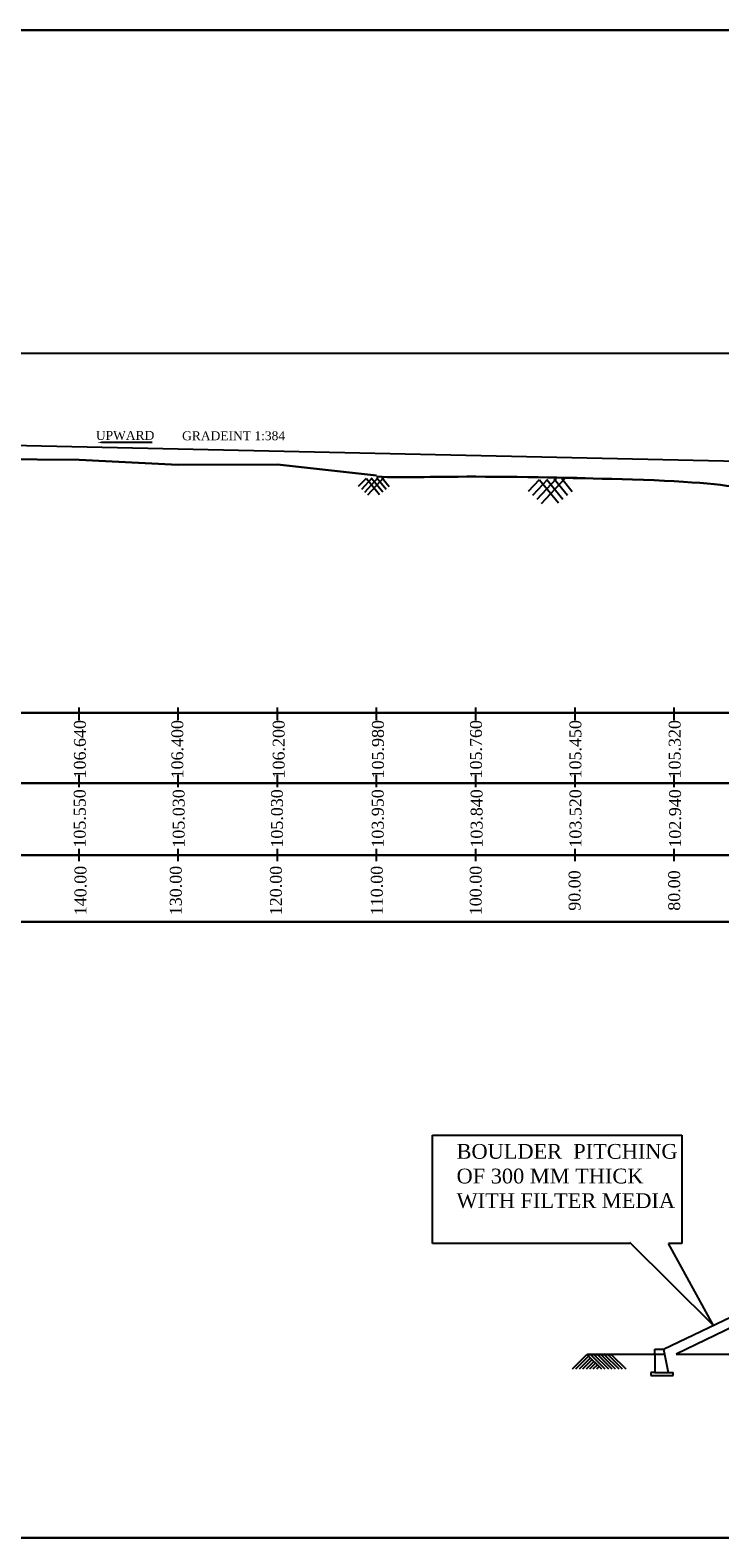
# Model space of a CAD drawing. Header units: millimetres. Extents: x -27872795 to 29991973, y -11755161 to 541449.
# Tile 30 of 37: x -2646470 to -2576943, y -441001 to -288883. Entities that reach past the tile are written whole.
import ezdxf

# ---------------------------------------------------------------- set-up
doc = ezdxf.new("R2010")
doc.units = ezdxf.units.MM
doc.header["$MEASUREMENT"] = 0
doc.styles.get("Standard").update_dxf_attribs({"font": 'times.ttf'})

msp = doc.modelspace()

# ---------------------------------------------------------------- linework, layer by layer
at = {"color": 0, "lineweight": 30, "ltscale": 2000}
for p, q in [((-1967358.5, -288883.5), (-2981398.5, -288883.5)), ((-2966263, -357773.3), (-2595503.9, -357773.3)), ((-2595503.9, -357773.3), (-1968815, -357773.3)), ((-2981398, -441001), (-1965278.5, -441001))]:
    msp.add_line(p, q, dxfattribs=at)
at = {"lineweight": 25, "ltscale": 2000}
for p, q in [((-2786245.6, -321463), (-2513504.5, -321463)), ((-2771541.7, -328047.7), (-2551541.7, -332888.3)), ((-2612612.8, -334111.6), (-2613386.9, -334942.4)), ((-2612010.3, -334081.2), (-2613079.6, -335228.8)), ((-2611407.9, -334050.7), (-2612772.3, -335515.1)), ((-2612573.3, -334109.6), (-2611247.6, -335737.9)), ((-2610801.8, -334016.4), (-2612465, -335801.4)), ((-2612053.1, -334083.3), (-2610921.9, -335472.8)), ((-2611532.9, -334057.1), (-2610596.2, -335207.6)), ((-2611012.7, -334030.8), (-2610270.5, -334942.4))]:
    msp.add_line(p, q, dxfattribs=at)
at = {"color": 2, "lineweight": 25, "ltscale": 2}
msp.add_line((-2634182.6, -330472.9), (-2639282.6, -330472.9), dxfattribs=at)
at = {"color": 1, "lineweight": 30, "ltscale": 2000}
for p, q in [((-2641541.7, -332223.3), (-2651541.7, -332143.3)), ((-2631541.7, -332743.3), (-2641541.7, -332223.3)), ((-2621541.7, -332719.3), (-2631541.7, -332743.3)), ((-2611541.7, -333823.3), (-2621541.7, -332719.3))]:
    msp.add_line(p, q, dxfattribs=at)
at = {"color": 0, "lineweight": 25, "ltscale": 2000}
for p, q in [((-2611541.7, -333933.3), (-2611541.7, -333933.3)), ((-2621541.7, -357773.3), (-2621541.7, -357669.3)), ((-2621541.7, -357773.3), (-2621541.7, -357749.3)), ((-2605915, -400358.9), (-2580777.3, -400358.9)), ((-2605915, -411312.2), (-2605915, -400358.9)), ((-2605915, -400358.9), (-2605915, -400358.9)), ((-2580777.3, -400358.9), (-2580777.3, -411312.2)), ((-2585999.5, -411312.2), (-2605915, -411312.2)), ((-2586057.6, -411183.5), (-2577590, -419566.6)), ((-2580777.3, -411312.2), (-2582122.4, -411312.2)), ((-2577590, -419566.6), (-2582101.1, -411293.4))]:
    msp.add_line(p, q, dxfattribs=at)
at = {"ltscale": 2000}
for p, q in [((-2595171.1, -334246.8), (-2596277, -335433.6)), ((-2594310.5, -334203.3), (-2595838, -335842.7)), ((-2593449.9, -334159.8), (-2595399, -336251.7)), ((-2595114.7, -334243.9), (-2593220.9, -336570.1)), ((-2592584.1, -334110.7), (-2594960.1, -336660.7)), ((-2594371.5, -334206.4), (-2592755.6, -336191.3)), ((-2593628.4, -334168.8), (-2592290.3, -335812.4)), ((-2592885.3, -334131.2), (-2591825, -335433.6))]:
    msp.add_line(p, q, dxfattribs=at)
for p, q in [((-2641541.7, -358509.5), (-2641541.7, -357236)), ((-2631541.7, -358509.5), (-2631541.7, -357236)), ((-2621541.7, -358509.5), (-2621541.7, -357236)), ((-2611541.7, -358509.5), (-2611541.7, -357236)), ((-2601541.7, -358509.5), (-2601541.7, -357236)), ((-2591541.7, -358509.5), (-2591541.7, -357236)), ((-2581541.7, -358509.5), (-2581541.7, -357236)), ((-2581541.7, -358509.5), (-2581541.7, -357236)), ((-2641541.7, -365276.5), (-2641541.7, -364003)), ((-2631541.7, -365276.5), (-2631541.7, -364003)), ((-2621541.7, -365276.5), (-2621541.7, -364003)), ((-2611541.7, -365276.5), (-2611541.7, -364003)), ((-2601541.7, -365276.5), (-2601541.7, -364003)), ((-2591541.7, -365276.5), (-2591541.7, -364003)), ((-2581541.7, -365276.5), (-2581541.7, -364003)), ((-2581541.7, -365276.5), (-2581541.7, -364003)), ((-2641541.7, -372741), (-2641541.7, -371467.5)), ((-2631541.7, -372741), (-2631541.7, -371467.5)), ((-2621541.7, -372741), (-2621541.7, -371467.5)), ((-2611541.7, -372741), (-2611541.7, -371467.5)), ((-2601541.7, -372741), (-2601541.7, -371467.5)), ((-2591541.7, -372741), (-2591541.7, -371467.5)), ((-2581541.7, -372741), (-2581541.7, -371467.5)), ((-2551792.5, -407155.2), (-2582627.8, -422010.2)), ((-2551142.2, -407914.9), (-2581334.4, -422460.1)), ((-2591805.7, -423955), (-2590345.1, -422494.5)), ((-2591454.1, -423955), (-2590169.3, -422670.3)), ((-2591102.5, -423955), (-2589993.5, -422846.1)), ((-2590345.1, -422494.5), (-2588884.6, -423955)), ((-2590266.7, -422460.1), (-2583561.6, -422460.1)), ((-2589993.5, -422494.5), (-2588708.8, -423779.2)), ((-2589993.5, -422494.5), (-2588533, -423955)), ((-2589641.9, -422494.5), (-2588181.4, -423955)), ((-2589290.3, -422494.5), (-2587829.8, -423955)), ((-2588938.7, -422494.5), (-2587478.2, -423955)), ((-2588587.1, -422494.5), (-2587126.6, -423955)), ((-2588235.5, -422494.5), (-2586775, -423955)), ((-2587883.9, -422494.5), (-2586423.3, -423955)), ((-2583561.6, -422460.1), (-2582510.3, -422460.1)), ((-2581359.9, -422460.1), (-2480502.4, -422460.1)), ((-2590750.9, -423955), (-2589817.7, -423021.9)), ((-2590399.2, -423955), (-2589641.9, -423197.7)), ((-2590047.6, -423955), (-2589466.1, -423373.5)), ((-2589696, -423955), (-2589290.3, -423549.3)), ((-2589344.4, -423955), (-2589114.5, -423725.1))]:
    msp.add_line(p, q)
at = {"color": 6}
msp.add_line((-2590345.1, -422494.5), (-2587883.9, -422494.5), dxfattribs=at)
at = {"color": 3}
for p, q in [((-2583499.6, -422460.1), (-2583499.6, -421968.5)), ((-2583499.6, -421968.5), (-2582636.4, -421968.5)), ((-2583499.6, -422460.1), (-2583499.6, -424311.2)), ((-2582636.4, -421968.5), (-2582153.6, -424311.2)), ((-2583499.6, -424311.2), (-2583903.1, -424311.2)), ((-2583903.1, -424311.2), (-2583903.1, -424616.4)), ((-2583499.6, -424311.2), (-2581660.5, -424311.2)), ((-2581660.5, -424616.4), (-2581660.5, -424311.2)), ((-2583903.1, -424616.4), (-2581660.5, -424616.4))]:
    msp.add_line(p, q, dxfattribs=at)
at = {"lineweight": 30}
for points in [[(-2966263, -364865.4), (-2574704.5, -364865.4), (-2569704.5, -364865.4), (-2564704.5, -364865.4), (-2554704.5, -364865.4), (-2544704.5, -364865.4), (-2534704.5, -364865.4), (-2524704.5, -364865.4), (-2514704.5, -364865.4), (-1968815, -364865.4)], [(-2966263, -372122.1), (-2574444.5, -372122.1), (-2569444.5, -372122.1), (-2564444.5, -372122.1), (-2554444.5, -372122.1), (-2544444.5, -372122.1), (-2534444.5, -372122.1), (-2524444.5, -372122.1), (-2514444.5, -372122.1), (-1968815, -372122.1)], [(-2595503.9, -378850.2), (-2590132.2, -378850.2), (-2585132.2, -378850.2), (-2575132.2, -378850.2), (-2565132.2, -378850.2), (-2555132.2, -378850.2), (-2545132.2, -378850.2), (-2535132.2, -378850.2), (-1968815, -378850.2)]]:
    msp.add_lwpolyline(points, dxfattribs=at)
at = {"color": 0, "lineweight": 30, "ltscale": 2000}
msp.add_lwpolyline([(-2966263, -378850.2), (-2595369.8, -378850.2)], dxfattribs=at)
at = {"color": 1, "lineweight": 30, "ltscale": 2000}
for points, knots in [([(-2591541.7, -334075.5), (-2588208.3, -334116.7), (-2604706, -333770.3), (-2608544.5, -334075.8), (-2611541.7, -333933.3)], [0, 0, 0, 0, 10001.01194356, 20001.01194356, 20001.01194356, 20001.01194356, 20001.01194356]), ([(-2591541.7, -334047.6), (-2594877, -334047.5), (-2578402.9, -334179.3), (-2572404.3, -335666.2), (-2561312.3, -335331.1), (-2551597.3, -335789.7), (-2541601.2, -336386.2), (-2531615.8, -336765.3), (-2521617.6, -337408.5), (-2511553.2, -337587.7), (-2501455.2, -337016.5), (-2491617.1, -339505.1), (-2481534.8, -339680.2), (-2471553.2, -340351.9), (-2461526.8, -340430.7), (-2451555.2, -339443.3), (-2441622.9, -339595.6), (-2431619.8, -339312.6), (-2421614.2, -338749.3), (-2411528.4, -337877.6), (-2401570, -336563.6), (-2391541.4, -336215.4), (-2381544.7, -335795.3), (-2371543.4, -335483.2), (-2361539.9, -335651.3), (-2351543.1, -335290.9), (-2341541.7, -335244.7), (-2331542.2, -335189.9), (-2321537.7, -335395.5), (-2311540.2, -334627.2), (-2301532.5, -335335.4), (-2291541.7, -335250.7), (-2281541.7, -335363.3), (-2271541.7, -335380.7), (-2262445.3, -334991.9), (-2256682.1, -334873.8), (-2254331, -334838.3)], [0, 0, 0, 0, 10005.97254162, 20052.90739759, 30053.40738509, 40059.53051045, 50074.0998971, 59868.08776601, 70098.18923066, 80099.03419496, 90099.21419334, 100226.40531428, 110246.8643856, 120258.86218824, 130258.86218824, 140278.06375323, 150278.66873493, 160029.57646671, 170298.26706432, 180337.7939456, 190395.9448691, 200409.45574192, 210417.05785232, 220420.18236419, 230420.18236419, 240422.60207144, 250423.10205894, 260423.10705894, 270423.10705894, 280429.58496078, 290441.58276341, 300466.05282422, 310467.33274231, 320468.45767904, 330720.59022771, 337759.06056009, 337759.06056009, 337759.06056009, 337759.06056009])]:
    msp.add_open_spline(points, degree=3, knots=knots, dxfattribs=at)
at = {"color": 2, "lineweight": 25, "ltscale": 2}
msp.add_solid([(-2639282.6, -330397.9), (-2639282.6, -330547.9), (-2639732.6, -330472.9)], dxfattribs=at)

# ---------------------------------------------------------------- texts
at = {"color": 2, "char_height": 900, "width": 22579.716, "attachment_point": 2, "rotation": 0.054116}
for s, insert in [('UPWARD ', (-2636900, -329322.4)), ('GRADEINT 1:384 ', (-2625961, -329358.4))]:
    msp.add_mtext(s, dxfattribs=dict(at, insert=insert))
at = {"char_height": 1200, "width": 9755.966, "attachment_point": 2, "rotation": 90}
for s, insert in [('106.640', (-2642058.3, -361435.1)), ('106.400', (-2632231.8, -361435.1)), ('106.200', (-2622017.8, -361435.1)), ('105.980', (-2612011.3, -361435.1)), ('105.760', (-2602124.8, -361435.1)), ('105.450', (-2592100.3, -361435.1)), ('105.320', (-2582093.8, -361435.1)), ('105.550', (-2642074.3, -368416.1)), ('105.030', (-2632100.8, -368416.1)), ('105.030', (-2622188.3, -368416.1)), ('103.950', (-2612031.3, -368416.1)), ('103.840', (-2602062.8, -368416.1)), ('103.520', (-2592094.3, -368416.1)), ('102.940', (-2582052.8, -368416.1)), ('140.00 ', (-2641998.5, -375691.4)), ('130.00 ', (-2632390.5, -375691.4)), ('120.00 ', (-2622295, -375691.4)), ('110.00 ', (-2612122, -375691.4)), ('100.00 ', (-2602153.5, -375691.4)), ('90.00 ', (-2592185, -375691.4)), ('80.00 ', (-2582143.5, -375691.4))]:
    msp.add_mtext(s, dxfattribs=dict(at, insert=insert))
at = {"color": 4, "insert": (-2603482.4, -401262.9), "char_height": 1491.75, "width": 23051.123, "attachment_point": 1}
msp.add_mtext('BOULDER  PITCHING OF 300 MM THICK WITH FILTER MEDIA', dxfattribs=at)

doc.saveas('drawing.dxf')
